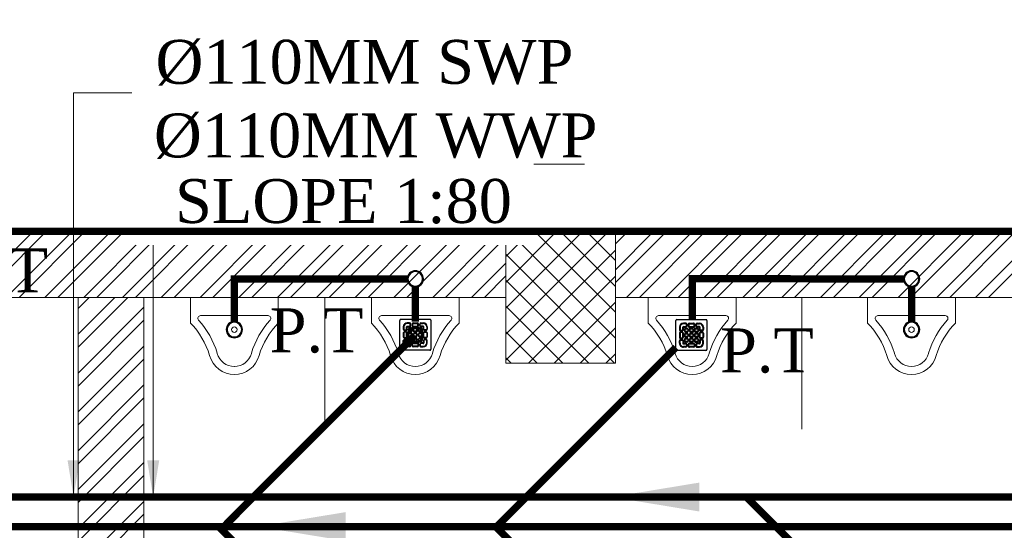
# Model space of a CAD drawing. Header units: inches. Extents: x 105152 to 158499, y 12149 to 30915.
# Tile 64 of 256: x 124262 to 124397, y 21562 to 21632. Entities that reach past the tile are written whole.
import ezdxf

# ---------------------------------------------------------------- set-up
doc = ezdxf.new("R2010")
doc.units = ezdxf.units.IN
doc.header["$MEASUREMENT"] = 0
for name, color, linetype, lineweight in [('AR - PLAN', 251, 'Continuous', 5), ('DRAINAGE ', 7, 'Continuous', 9), ('FLOOR RAISE', 4, 'Continuous', 5), ('PD_BRICK WALL_115', 134, 'Continuous', 30), ('PD_COLUMN', 2, 'Continuous', 60), ('PD_FIXTURE', 21, 'Continuous', 25), ('PD_HATCH', 45, 'Continuous', 9), ('PP- 75DIA Soil Waste Sewer pipe', 90, 'Continuous', 9), ('PP-Soil Pipe', 1, 'Continuous', 25), ('PP-TEXT', 7, 'Continuous', 40)]:
    doc.layers.add(name, color=color, linetype=linetype, lineweight=lineweight)
doc.styles.add('Arial', font='GOTHIC.TTF')
doc.styles.get("Standard").update_dxf_attribs({"font": 'arial.ttf', "height": 6})
doc.styles.add('TIMES NEW ROMAN', font='times.ttf')
doc.dimstyles.new('ISO-10', dxfattribs={"dimtxt": 6, "dimasz": 0.5, "dimexe": 1.25, "dimexo": 0.625, "dimtad": 1, "dimtoh": 1, "dimdec": 1, "dimlunit": 4, "dimtxsty": 'Standard', "dimblk": 'ARCHTICK', "dimcen": 2.5, "dimclrt": 3, "dimadec": 0, "dimazin": 0, "dimtfac": 1, "dimtdec": 1, "dimtmove": 1, "dimatfit": 3, "dimfxl": 1, "dimarcsym": 0})
doc.dimstyles.new('PP-DIM', dxfattribs={"dimtxt": 4, "dimasz": 1, "dimexe": 1, "dimexo": 1, "dimgap": 0.09, "dimtad": 0, "dimdec": 0, "dimzin": 0, "dimdsep": 46, "dimlunit": 4, "dimtxsty": 'TIMES NEW ROMAN', "dimblk": 'ARCHTICK', "dimcen": 0.09, "dimdle": 1, "dimclrd": 256, "dimclre": 256, "dimclrt": 256, "dimadec": 0, "dimazin": 0, "dimtfac": 1, "dimtdec": 4, "dimtofl": 0, "dimtmove": 1, "dimatfit": 3, "dimfxl": 1, "dimtolj": 1, "dimtzin": 0, "dimlwd": -1, "dimlwe": -1, "dimarcsym": 0})

# ---------------------------------------------------------------- blocks, each defined once
blk = doc.blocks.new('A$C33087201')
at = {"color": 251, "lineweight": 5}
for p, q in [((0, 289.6), (165, 289.6)), ((0, 289.6), (0, 193.2)), ((330, 289.6), (165, 289.6)), ((330, 289.6), (330, 193.2)), ((38.1, 220.9), (291.9, 220.9))]:
    blk.add_line(p, q, dxfattribs=at)
blk.add_circle((165, 168.2), 10.4, dxfattribs=at)
for centre, radius, start, end in [((-215.7, -16.2), 300.6, 16.9059, 44.1446), ((38.1, 210.9), 10, 90, 221.8242), ((-215.7, -16.2), 330.6, 16.9059, 41.8242), ((545.7, -16.2), 330.6, 138.1758, 163.0941), ((545.7, -16.2), 300.6, 135.8554, 163.0941), ((291.9, 210.9), 10, 318.1758, 90), ((164.8, 96.2), 66.2, 195.0681, 270.0943), ((165.2, 96.2), 66.2, 269.9057, 344.9319), ((164.8, 96.2), 96.2, 195.0681, 270.0943), ((165.2, 96.2), 96.2, 269.9057, 344.9319)]:
    blk.add_arc(centre, radius, start, end, dxfattribs=at)
blk = doc.blocks.new('FIRST FLOOR PLAN 0')
at = {"layer": 'PD_HATCH', "lineweight": 5}
h = blk.add_hatch(dxfattribs=at)
h.set_pattern_fill('ANSI32', color=251, scale=10)
h.set_pattern_definition([(45, (-1110.15, -834.2493), (-2.65165, 2.65165), []), (45, (-1108.3824, -834.2493), (-2.65165, 2.65165), [])])
h.paths.add_polyline_path([(-1107, -791.5), (-1116, -791.5), (-1116, -873), (-1107, -873)])
h.paths.add_polyline_path([(-745.5, -939), (-915, -939), (-915, -948), (-745.5, -948)])
h.paths.add_polyline_path([(-561, -939), (-730.5, -939), (-730.5, -948), (-561, -948)])
h.paths.add_polyline_path([(-1107, -75), (-1116, -75), (-1116, -156.5), (-1107, -156.5)])
h.paths.add_polyline_path([(-1107, -171.5), (-1116, -171.5), (-1116, -311.5), (-1107, -311.5)])
h.paths.add_polyline_path([(-1107, -326.5), (-1116, -326.5), (-1116, -466.5), (-1107, -466.5)])
h.paths.add_polyline_path([(-1107, -481.5), (-1116, -481.5), (-1116, -621.5), (-1107, -621.5)])
h.paths.add_polyline_path([(-1107, -636.5), (-1116, -636.5), (-1116, -776.5), (-1107, -776.5)])
h.paths.add_polyline_path([(-15, 0), (-181.5, 0), (-181.5, -9), (-15, -9)])
h.paths.add_polyline_path([(-196.5, 0), (-361.5, 0), (-361.5, -9), (-196.5, -9)])
h.paths.add_polyline_path([(-376.5, 0), (-546, 0), (-546, -9), (-376.5, -9)])
h.paths.add_polyline_path([(-561, 0), (-730.5, 0), (-730.5, -9), (-561, -9)])
h.paths.add_polyline_path([(-930, 0), (-1041, 0), (-1041, -9), (-930, -9)])
h.paths.add_polyline_path([(-1056, 0), (-1116, 0), (-1116, -60), (-1107, -60), (-1107, -9), (-1056, -9)])
h.paths.add_polyline_path([(-1107, -888), (-1116, -888), (-1116, -948), (-1056, -948), (-1056, -939), (-1107, -939)])
h.paths.add_polyline_path([(-930, -939), (-1041, -939), (-1041, -948), (-930, -948)])
h.paths.add_polyline_path([(-521.25, -939), (-546, -939), (-546, -948), (-521.25, -948)])
h.paths.add_polyline_path([(-376.5, -939), (-401.25, -939), (-401.25, -948), (-376.5, -948)])
h.paths.add_polyline_path([(-339, -939), (-361.5, -939), (-361.5, -948), (-339, -948)])
h.paths.add_polyline_path([(-196.5, -939), (-219, -939), (-219, -948), (-196.5, -948)])
h.paths.add_polyline_path([(-159, -939), (-181.5, -939), (-181.5, -948), (-159, -948)])
h.paths.add_polyline_path([(-15, -939), (-39, -939), (-39, -948), (-15, -948)])
h.paths.add_polyline_path([(0, -930), (-9, -930)])
h.paths.add_polyline_path([(0, -791.5), (-9, -791.5), (-9, -930), (0, -930)])
h.paths.add_polyline_path([(0, -636.5), (-9, -636.5), (-9, -776.5), (0, -776.5)])
h.paths.add_polyline_path([(0, -326.5), (-9, -326.5), (-9, -621.5), (0, -621.5)])
h.paths.add_polyline_path([(0, -18), (-9, -18), (-9, -156.5), (0, -156.5)])
h.paths.add_polyline_path([(-18, -159.5), (-123, -159.5), (-123, -168.5), (-18, -168.5)])
h.paths.add_polyline_path([(-123, -171.5), (-132, -171.5), (-132, -249.5), (-123, -249.5)])
h.paths.add_polyline_path([(-132, -159.5), (-204, -159.5), (-204, -168.5), (-132, -168.5)])
h.paths.add_polyline_path([(-204, -171.5), (-213, -171.5), (-213, -249.5), (-204, -249.5)])
h.paths.add_polyline_path([(-213, -159.5), (-294, -159.5), (-294, -261.5), (-267, -261.5), (-267, -252.5), (-285, -252.5), (-285, -168.5), (-213, -168.5)])
h.paths.add_polyline_path([(-213, -252.5), (-231, -252.5), (-231, -261.5), (-213, -261.5)], flags=17)
h.paths.add_polyline_path([(-186, -252.5), (-204, -252.5), (-204, -261.5), (-186, -261.5)])
h.paths.add_polyline_path([(-132, -252.5), (-150, -252.5), (-150, -261.5), (-132, -261.5)])
h.paths.add_polyline_path([(-123, -261.5), (-132, -261.5), (-132, -324.5), (-123, -324.5)])
h.paths.add_polyline_path([(0, -310.5), (-9, -310.5), (-9, -311.5), (0, -311.5)])
h.paths.add_polyline_path([(0, -171.5), (-9, -171.5), (-9, -190.5), (0, -190.5)])
h.paths.add_polyline_path([(-878.25, -9), (-878.25, 0), (-915, 0), (-915, -9)])
h.paths.add_polyline_path([(-782.25, 0), (-782.25, -9), (-745.5, -9), (-745.5, 0)])
h = blk.add_hatch(dxfattribs=at)
h.set_pattern_fill('ANSI37', color=251, scale=20)
h.set_pattern_definition([(45, (144327.2833, 25769.4912), (-1.767766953, 1.767766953), []), (135, (144327.2833, 25769.4912), (-1.767766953, -1.767766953), [])])
h.paths.add_polyline_path([(-181.5, 0), (-196.5, 0), (-196.5, -18), (-181.5, -18)])
h = blk.add_hatch(dxfattribs=at)
h.set_pattern_fill('ANSI32', color=251, scale=10)
h.set_pattern_definition([(45, (26013.4692, 17879.387), (-2.65165043, 2.65165043), []), (45, (26015.237, 17879.387), (-2.65165043, 2.65165043), [])])
h.paths.add_polyline_path([(-525, -9), (-531, -9), (-531, -45), (-525, -45)])
h.paths.add_polyline_path([(-525, -45), (-531, -45), (-531, -81), (-525, -81)])
h.paths.add_polyline_path([(-531, -81), (-531, -117), (-525, -117), (-525, -81)])
h.paths.add_polyline_path([(-525, -117), (-531, -117), (-531, -153), (-525, -153)])
h.paths.add_polyline_path([(-525, -153), (-531, -153), (-531, -189), (-525, -189)])
h.paths.add_polyline_path([(-525, -189), (-531, -189), (-531, -225), (-525, -225)])
h.paths.add_polyline_path([(-246, -9), (-255, -9), (-255, -98.5), (-259.5, -98.5), (-259.5, -103), (-255, -103), (-255, -113), (-246, -113)])
h.paths.add_polyline_path([(-327, -9), (-331.5, -9), (-331.5, -98.5), (-336, -98.5), (-336, -103), (-301.5, -103), (-301.5, -98.5), (-327, -98.5)])
h.paths.add_polyline_path([(-331.5, -27), (-334.5, -27), (-334.5, -31.5), (-331.5, -31.5)], flags=17)
h.paths.add_polyline_path([(-358.5, -27), (-361.5, -27), (-361.5, -18), (-366, -18), (-366, -27), (-376.5, -27), (-376.5, -31.5), (-358.5, -31.5)])
h.paths.add_polyline_path([(-412.5, -9), (-417, -9), (-417, -25), (-417, -31.5), (-412.5, -31.5), (-412.5, -27)])
h.paths.add_polyline_path([(-121.5, -9), (-126, -9), (-126, -27), (-121.5, -27)])
at = {"layer": 'PD_BRICK WALL_115', "color": 251, "lineweight": 5}
for p, q in [((0, 0), (-782.25, 0)), ((-196.5, -9), (-361.5, -9)), ((-255, -98.5), (-255, -9)), ((-15, -9), (-181.51, -9))]:
    blk.add_line(p, q, dxfattribs=at)
blk.add_lwpolyline([(-255, -113), (-246, -113), (-246, -9)], dxfattribs=at)
at = {"layer": 'PD_COLUMN', "color": 251, "lineweight": 5}
blk.add_lwpolyline([(-181.5, -18), (-196.5, -18), (-196.5, 0), (-181.5, 0)], close=True, dxfattribs=at)
at = {"layer": 'PD_FIXTURE', "color": 251, "lineweight": 5, "ltscale": 12}
for p, q in [((-221.25, -27), (-221.25, -9)), ((-156, -9), (-156, -27))]:
    blk.add_line(p, q, dxfattribs=at)
at = {"layer": 'PD_FIXTURE', "color": 251, "ltscale": 12, "yscale": 0.03636363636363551, "zscale": 0.03636363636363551}
for p, xscale in [((-227.62, -19.53), -0.03636363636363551), ((-214.87, -19.53), 0.03636363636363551), ((-165, -19.53), -0.03636363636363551), ((-135, -19.53), -0.03636363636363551)]:
    blk.add_blockref('A$C33087201', p, dxfattribs=dict(at, xscale=xscale))
blk = doc.blocks.new('PP-GRATING')
at = {"linetype": 'Continuous'}
for p, q in [((-53.1, -49.4), (-53.1, 49.4)), ((-49.7, 52.9), (49.7, 52.9)), ((-27.6, 40.7), (-27.6, 38.6)), ((-19.6, 40.7), (-27.6, 40.7)), ((-19.6, 38.6), (-27.6, 38.6)), ((-19.6, 38.6), (-19.6, 40.7)), ((-17.3, 31.8), (-17.3, 36.4)), ((-15.3, 36.4), (-17.3, 36.4)), ((-15.3, 31.8), (-15.3, 36.4)), ((-11.4, 36.4), (-11.4, 31.8)), ((-9.4, 36.4), (-11.4, 36.4)), ((-9.4, 36.4), (-9.4, 31.8)), ((-7.1, 38.6), (-7.1, 40.7)), ((-7.1, 40.7), (6.5, 40.7)), ((-7.1, 38.6), (6.5, 38.6)), ((6.5, 40.7), (6.5, 38.6)), ((8.8, 31.8), (8.8, 36.4)), ((10.9, 36.4), (8.8, 36.4)), ((10.9, 31.8), (10.9, 36.4)), ((14.7, 31.8), (14.7, 36.4)), ((14.7, 36.4), (16.8, 36.4)), ((16.8, 31.8), (16.8, 36.4)), ((19, 40.7), (27, 40.7)), ((19, 38.6), (19, 40.7)), ((19, 38.6), (27, 38.6)), ((27, 40.7), (27, 38.6)), ((52.6, 50), (52.6, -48.9)), ((-38.9, 27.3), (-41, 27.3)), ((-41, 27.3), (-41, 19.3)), ((-38.9, 19.3), (-41, 19.3)), ((-41, 6.8), (-41, -6.8)), ((-38.9, 6.8), (-41, 6.8)), ((-38.9, 27.3), (-38.9, 19.3)), ((-38.9, 6.8), (-38.9, -6.8)), ((-36.7, 17), (-32.1, 17)), ((-36.7, 17), (-36.7, 15)), ((-36.7, 15), (-32.1, 15)), ((-32.1, 11.1), (-36.7, 11.1)), ((-36.7, 11.1), (-36.7, 9.1)), ((-32.1, 9.1), (-36.7, 9.1)), ((-32.1, 9.1), (-32.1, 11.1)), ((-29.8, 19.3), (-29.8, 27.3)), ((-27.8, 27.3), (-29.8, 27.3)), ((-29.8, 19.3), (-27.8, 19.3)), ((-29.8, -6.8), (-29.8, 6.8)), ((-29.8, 6.8), (-27.8, 6.8)), ((-27.8, 19.3), (-27.8, 27.3)), ((-27.8, -6.8), (-27.8, 6.8)), ((-27.6, 29.6), (-27.6, 27.5)), ((-27.6, 29.6), (-19.6, 29.6)), ((-27.6, 27.5), (-19.6, 27.5)), ((-23.9, 14.8), (-23.9, 19.3)), ((-21.9, 19.3), (-23.9, 19.3)), ((-21.9, 14.8), (-23.9, 14.8)), ((-23.9, -2.3), (-23.9, 2.3)), ((-21.9, 2.3), (-23.9, 2.3)), ((-21.9, 14.8), (-21.9, 19.3)), ((-21.9, -2.3), (-21.9, 2.3)), ((-19.6, 27.5), (-19.6, 29.6)), ((-19.6, 23.6), (-15.1, 23.6)), ((-19.6, 21.6), (-19.6, 23.6)), ((-19.6, 21.6), (-15.1, 21.6)), ((-15.1, 12.5), (-19.6, 12.5)), ((-19.6, 12.5), (-19.6, 10.5)), ((-15.1, 10.5), (-19.6, 10.5)), ((-19.6, 6.6), (-15.1, 6.6)), ((-19.6, 4.5), (-19.6, 6.6)), ((-19.6, 4.5), (-15.1, 4.5)), ((-17.3, 31.8), (-15.3, 31.8)), ((-15.1, 23.6), (-15.1, 21.6)), ((-15.1, 12.5), (-15.1, 10.5)), ((-15.1, 6.6), (-15.1, 4.5)), ((-12.8, 19.3), (-12.8, 14.8)), ((-10.7, 19.3), (-12.8, 19.3)), ((-12.8, 14.8), (-10.7, 14.8)), ((-12.8, 2.3), (-12.8, -2.3)), ((-10.7, 2.3), (-12.8, 2.3)), ((-11.4, 31.8), (-9.4, 31.8)), ((-10.7, 19.3), (-10.7, 14.8)), ((-10.7, 2.3), (-10.7, -2.3)), ((-7.1, 29.6), (6.5, 29.6)), ((-7.1, 29.6), (-7.1, 27.5)), ((-7.1, 27.5), (6.5, 27.5)), ((-6.9, 14.8), (-6.9, 19.3)), ((-4.8, 19.3), (-6.9, 19.3)), ((-4.8, 14.8), (-6.9, 14.8)), ((-6.9, -2.3), (-6.9, 2.3)), ((-4.8, 2.3), (-6.9, 2.3)), ((-4.8, 14.8), (-4.8, 19.3)), ((-4.8, -2.3), (-4.8, 2.3)), ((-2.6, 23.6), (2, 23.6)), ((-2.6, 21.6), (-2.6, 23.6)), ((-2.6, 21.6), (2, 21.6)), ((2, 12.5), (-2.6, 12.5)), ((-2.6, 12.5), (-2.6, 10.5)), ((2, 10.5), (-2.6, 10.5)), ((-2.6, 6.6), (2, 6.6)), ((-2.6, 4.5), (-2.6, 6.6)), ((-2.6, 4.5), (2, 4.5)), ((2, 23.6), (2, 21.6)), ((2, 12.5), (2, 10.5)), ((2, 6.6), (2, 4.5)), ((4.3, 19.3), (4.3, 14.8)), ((6.3, 19.3), (4.3, 19.3)), ((4.3, 14.8), (6.3, 14.8)), ((4.3, 2.3), (4.3, -2.3)), ((6.3, 2.3), (4.3, 2.3)), ((6.3, 19.3), (6.3, 14.8)), ((6.3, 2.3), (6.3, -2.3)), ((6.5, 29.6), (6.5, 27.5)), ((8.8, 31.8), (10.9, 31.8)), ((10.2, 14.8), (10.2, 19.3)), ((12.2, 19.3), (10.2, 19.3)), ((12.2, 14.8), (10.2, 14.8)), ((10.2, -2.3), (10.2, 2.3)), ((12.2, 2.3), (10.2, 2.3)), ((12.2, 14.8), (12.2, 19.3)), ((12.2, -2.3), (12.2, 2.3)), ((14.5, 23.6), (19, 23.6)), ((14.5, 21.6), (14.5, 23.6)), ((14.5, 21.6), (19, 21.6)), ((19, 12.5), (14.5, 12.5)), ((14.5, 12.5), (14.5, 10.5)), ((19, 10.5), (14.5, 10.5)), ((14.5, 6.6), (19, 6.6)), ((14.5, 4.5), (14.5, 6.6)), ((14.5, 4.5), (19, 4.5)), ((16.8, 31.8), (14.7, 31.8)), ((27, 29.6), (19, 29.6)), ((19, 27.5), (19, 29.6)), ((27, 27.5), (19, 27.5)), ((19, 23.6), (19, 21.6)), ((19, 12.5), (19, 10.5)), ((19, 6.6), (19, 4.5)), ((21.3, 19.3), (21.3, 14.8)), ((23.4, 19.3), (21.3, 19.3)), ((21.3, 14.8), (23.4, 14.8)), ((21.3, 2.3), (21.3, -2.3)), ((23.4, 2.3), (21.3, 2.3)), ((23.4, 19.3), (23.4, 14.8)), ((23.4, 2.3), (23.4, -2.3)), ((27, 29.6), (27, 27.5)), ((27.2, 19.3), (27.2, 27.3)), ((27.2, 27.3), (29.3, 27.3)), ((29.3, 19.3), (27.2, 19.3)), ((27.2, -6.8), (27.2, 6.8)), ((29.3, 6.8), (27.2, 6.8)), ((29.3, 19.3), (29.3, 27.3)), ((29.3, -6.8), (29.3, 6.8)), ((36.1, 17), (31.5, 17)), ((36.1, 15), (31.5, 15)), ((31.5, 11.1), (36.1, 11.1)), ((31.5, 9.1), (31.5, 11.1)), ((31.5, 9.1), (36.1, 9.1)), ((36.1, 17), (36.1, 15)), ((36.1, 11.1), (36.1, 9.1)), ((38.4, 27.3), (38.4, 19.3)), ((38.4, 27.3), (40.4, 27.3)), ((38.4, 19.3), (40.4, 19.3)), ((38.4, 6.8), (38.4, -6.8)), ((38.4, 6.8), (40.4, 6.8)), ((40.4, 27.3), (40.4, 19.3)), ((40.4, 6.8), (40.4, -6.8)), ((-41, -6.8), (-38.9, -6.8)), ((-41, -27.3), (-41, -19.3)), ((-38.9, -19.3), (-41, -19.3)), ((-38.9, -27.3), (-41, -27.3)), ((-38.9, -27.3), (-38.9, -19.3)), ((-36.7, -9.1), (-32.1, -9.1)), ((-36.7, -9.1), (-36.7, -11.1)), ((-36.7, -11.1), (-32.1, -11.1)), ((-36.7, -17), (-36.7, -15)), ((-36.7, -15), (-32.1, -15)), ((-36.7, -17), (-32.1, -17)), ((-32.1, -9.1), (-32.1, -11.1)), ((-29.8, -6.8), (-27.8, -6.8)), ((-29.8, -19.3), (-27.8, -19.3)), ((-29.8, -19.3), (-29.8, -27.3)), ((-27.8, -27.3), (-29.8, -27.3)), ((-27.8, -19.3), (-27.8, -27.3)), ((-27.6, -27.5), (-19.6, -27.5)), ((-27.6, -29.6), (-27.6, -27.5)), ((-27.6, -29.6), (-19.6, -29.6)), ((-21.9, -2.3), (-23.9, -2.3)), ((-23.9, -19.3), (-23.9, -14.8)), ((-21.9, -14.8), (-23.9, -14.8)), ((-21.9, -19.3), (-23.9, -19.3)), ((-21.9, -19.3), (-21.9, -14.8)), ((-15.1, -4.5), (-19.6, -4.5)), ((-19.6, -4.5), (-19.6, -6.6)), ((-15.1, -6.6), (-19.6, -6.6)), ((-19.6, -10.5), (-15.1, -10.5)), ((-19.6, -12.5), (-19.6, -10.5)), ((-19.6, -12.5), (-15.1, -12.5)), ((-15.1, -21.6), (-19.6, -21.6)), ((-19.6, -21.6), (-19.6, -23.6)), ((-15.1, -23.6), (-19.6, -23.6)), ((-19.6, -27.5), (-19.6, -29.6)), ((-17.3, -31.8), (-17.3, -36.4)), ((-17.3, -31.8), (-15.3, -31.8)), ((-15.3, -31.8), (-15.3, -36.4)), ((-15.1, -4.5), (-15.1, -6.6)), ((-15.1, -10.5), (-15.1, -12.5)), ((-15.1, -21.6), (-15.1, -23.6)), ((-12.8, -2.3), (-10.7, -2.3)), ((-12.8, -14.8), (-12.8, -19.3)), ((-10.7, -14.8), (-12.8, -14.8)), ((-12.8, -19.3), (-10.7, -19.3)), ((-11.4, -36.4), (-11.4, -31.8)), ((-11.4, -31.8), (-9.4, -31.8)), ((-10.7, -14.8), (-10.7, -19.3)), ((-9.4, -36.4), (-9.4, -31.8)), ((-7.1, -27.5), (6.5, -27.5)), ((-7.1, -29.6), (-7.1, -27.5)), ((-7.1, -29.6), (6.5, -29.6)), ((-4.8, -2.3), (-6.9, -2.3)), ((-6.9, -19.3), (-6.9, -14.8)), ((-4.8, -14.8), (-6.9, -14.8)), ((-4.8, -19.3), (-6.9, -19.3)), ((-4.8, -19.3), (-4.8, -14.8)), ((2, -4.5), (-2.6, -4.5)), ((-2.6, -4.5), (-2.6, -6.6)), ((2, -6.6), (-2.6, -6.6)), ((-2.6, -10.5), (2, -10.5)), ((-2.6, -12.5), (-2.6, -10.5)), ((-2.6, -12.5), (2, -12.5)), ((2, -21.6), (-2.6, -21.6)), ((-2.6, -21.6), (-2.6, -23.6)), ((2, -23.6), (-2.6, -23.6)), ((2, -4.5), (2, -6.6)), ((2, -10.5), (2, -12.5)), ((2, -21.6), (2, -23.6)), ((4.3, -2.3), (6.3, -2.3)), ((4.3, -14.8), (4.3, -19.3)), ((6.3, -14.8), (4.3, -14.8)), ((4.3, -19.3), (6.3, -19.3)), ((6.3, -14.8), (6.3, -19.3)), ((6.5, -29.6), (6.5, -27.5)), ((8.8, -31.8), (8.8, -36.4)), ((8.8, -31.8), (10.9, -31.8)), ((12.2, -2.3), (10.2, -2.3)), ((10.2, -19.3), (10.2, -14.8)), ((12.2, -14.8), (10.2, -14.8)), ((12.2, -19.3), (10.2, -19.3)), ((10.9, -31.8), (10.9, -36.4)), ((12.2, -19.3), (12.2, -14.8)), ((19, -4.5), (14.5, -4.5)), ((14.5, -4.5), (14.5, -6.6)), ((19, -6.6), (14.5, -6.6)), ((14.5, -10.5), (19, -10.5)), ((14.5, -12.5), (14.5, -10.5)), ((14.5, -12.5), (19, -12.5)), ((19, -21.6), (14.5, -21.6)), ((14.5, -21.6), (14.5, -23.6)), ((19, -23.6), (14.5, -23.6)), ((14.7, -31.8), (14.7, -36.4)), ((16.8, -31.8), (14.7, -31.8)), ((16.8, -31.8), (16.8, -36.4)), ((19, -4.5), (19, -6.6)), ((19, -10.5), (19, -12.5)), ((19, -21.6), (19, -23.6)), ((27, -27.5), (19, -27.5)), ((19, -27.5), (19, -29.6)), ((27, -29.6), (19, -29.6)), ((21.3, -2.3), (23.4, -2.3)), ((21.3, -14.8), (21.3, -19.3)), ((23.4, -14.8), (21.3, -14.8)), ((21.3, -19.3), (23.4, -19.3)), ((23.4, -14.8), (23.4, -19.3)), ((27, -29.6), (27, -27.5)), ((29.3, -6.8), (27.2, -6.8)), ((27.2, -19.3), (27.2, -27.3)), ((29.3, -19.3), (27.2, -19.3)), ((27.2, -27.3), (29.3, -27.3)), ((29.3, -19.3), (29.3, -27.3)), ((36.1, -9.1), (31.5, -9.1)), ((31.5, -9.1), (31.5, -11.1)), ((36.1, -11.1), (31.5, -11.1)), ((36.1, -15), (31.5, -15)), ((36.1, -17), (31.5, -17)), ((36.1, -9.1), (36.1, -11.1)), ((36.1, -17), (36.1, -15)), ((40.4, -6.8), (38.4, -6.8)), ((38.4, -19.3), (40.4, -19.3)), ((38.4, -27.3), (38.4, -19.3)), ((38.4, -27.3), (40.4, -27.3)), ((40.4, -27.3), (40.4, -19.3)), ((49.2, -52.3), (-50.3, -52.3)), ((-27.6, -40.7), (-27.6, -38.6)), ((-19.6, -38.6), (-27.6, -38.6)), ((-19.6, -40.7), (-27.6, -40.7)), ((-19.6, -38.6), (-19.6, -40.7)), ((-15.3, -36.4), (-17.3, -36.4)), ((-9.4, -36.4), (-11.4, -36.4)), ((6.5, -38.6), (-7.1, -38.6)), ((-7.1, -38.6), (-7.1, -40.7)), ((6.5, -40.7), (-7.1, -40.7)), ((6.5, -38.7), (6.5, -40.7)), ((8.8, -36.4), (10.9, -36.4)), ((14.7, -36.4), (16.8, -36.4)), ((19, -38.6), (19, -40.7)), ((19, -38.6), (27, -38.6)), ((19, -40.7), (27, -40.7)), ((27, -40.7), (27, -38.6))]:
    blk.add_line(p, q, dxfattribs=at)
for centre, radius, start, end in [((-49.7, 49.4), 3.41, 90, 180), ((-27.6, 27.3), 13.4, 90, 180), ((-27.6, 27.3), 11.4, 90, 180), ((-19.6, 36.4), 4.32, 360, 90), ((-19.6, 36.4), 2.27, 360, 90), ((-7.1, 36.4), 4.32, 90, 180), ((-7.1, 36.4), 2.27, 90, 180), ((6.5, 36.4), 4.32, 360, 90), ((6.5, 36.4), 2.27, 360, 90), ((19, 36.4), 4.32, 90, 180), ((19, 36.4), 2.27, 90, 180), ((27, 27.3), 13.4, 0, 90), ((27, 27.3), 11.4, 0, 90), ((49.7, 50), 2.84, 360, 90), ((-36.7, 19.3), 4.32, 180, 270), ((-36.7, 6.8), 4.32, 90, 180), ((-36.7, 19.3), 2.27, 180, 270), ((-36.7, 6.8), 2.27, 90, 180), ((-32.1, 19.3), 4.32, 270, 360), ((-32.1, 19.3), 2.27, 270, 360), ((-32.1, 6.8), 4.32, 360, 90), ((-32.1, 6.8), 2.27, 360, 90), ((-27.6, 27.3), 2.27, 90, 180), ((-27.6, 27.3), 0.227, 90, 180), ((-19.6, 19.3), 4.32, 90, 180), ((-19.6, 14.8), 4.32, 180, 270), ((-19.6, 2.3), 4.32, 90, 180), ((-19.6, 19.3), 2.27, 90, 180), ((-19.6, 19.3), 2.27, 90, 180), ((-19.6, 14.8), 2.27, 180, 270), ((-19.6, 2.3), 2.27, 90, 180), ((-19.6, 2.3), 2.27, 90, 180), ((-19.6, 31.8), 4.32, 270, 360), ((-19.6, 31.8), 2.27, 270, 360), ((-15.1, 19.3), 4.32, 360, 90), ((-15.1, 19.3), 2.27, 360, 90), ((-15.1, 14.8), 2.27, 270, 360), ((-15.1, 14.8), 4.32, 270, 0), ((-15.1, 2.3), 4.32, 360, 90), ((-15.1, 2.3), 2.27, 360, 90), ((-7.1, 31.8), 4.32, 180, 270), ((-7.1, 31.8), 2.27, 180, 270), ((-2.6, 19.3), 4.32, 90, 180), ((-2.6, 14.8), 4.32, 180, 270), ((-2.6, 2.3), 4.32, 90, 180), ((-2.6, 19.3), 2.27, 90, 180), ((-2.6, 19.3), 2.27, 90, 180), ((-2.6, 14.8), 2.27, 180, 270), ((-2.6, 2.3), 2.27, 90, 180), ((-2.6, 2.3), 2.27, 90, 180), ((2, 19.3), 4.32, 360, 90), ((2, 19.3), 2.27, 360, 90), ((2, 14.8), 2.27, 270, 0), ((2, 14.8), 4.32, 270, 0), ((2, 2.3), 4.32, 360, 90), ((2, 2.3), 2.27, 360, 90), ((6.5, 31.8), 4.32, 270, 360), ((6.5, 31.8), 2.27, 270, 360), ((14.5, 19.3), 4.32, 90, 180), ((14.5, 14.8), 4.32, 180, 270), ((14.5, 2.3), 4.32, 90, 180), ((14.5, 19.3), 2.27, 90, 180), ((14.5, 14.8), 2.27, 180, 270), ((14.5, 2.3), 2.27, 90, 180), ((14.5, 2.3), 2.27, 90, 180), ((19, 31.8), 4.32, 180, 270), ((19, 31.8), 2.27, 180, 270), ((19, 19.3), 4.32, 360, 90), ((19, 19.3), 2.27, 360, 90), ((19, 14.8), 2.27, 270, 0), ((19, 14.8), 4.32, 270, 0), ((19, 2.3), 4.32, 360, 90), ((19, 2.3), 2.27, 360, 90), ((27, 27.3), 2.27, 0, 90), ((27, 27.3), 0.227, 0, 90), ((31.5, 19.3), 4.32, 180, 270), ((31.5, 6.8), 4.32, 90, 180), ((31.5, 19.3), 2.27, 180, 270), ((31.5, 6.8), 2.27, 90, 180), ((36.1, 19.3), 2.27, 270, 0), ((36.1, 19.3), 4.32, 270, 0), ((36.1, 6.8), 4.32, 360, 90), ((36.1, 6.8), 2.27, 360, 90), ((-36.7, -6.8), 4.32, 180, 270), ((-36.7, -19.3), 4.32, 90, 180), ((-27.6, -27.3), 13.4, 180, 270), ((-36.7, -6.8), 2.27, 180, 270), ((-36.7, -19.3), 2.27, 90, 180), ((-27.6, -27.3), 11.4, 180, 270), ((-32.1, -6.8), 4.32, 270, 360), ((-32.1, -6.8), 2.27, 270, 360), ((-32.1, -19.3), 4.32, 360, 90), ((-32.1, -19.3), 2.27, 360, 90), ((-27.6, -27.3), 2.27, 180, 270), ((-27.6, -27.3), 0.227, 180, 270), ((-19.6, -2.3), 4.32, 180, 270), ((-19.6, -14.8), 4.32, 90, 180), ((-19.6, -19.3), 4.32, 180, 270), ((-19.6, -2.3), 2.27, 180, 270), ((-19.6, -14.8), 2.27, 90, 180), ((-19.6, -14.8), 2.27, 90, 180), ((-19.6, -19.3), 2.27, 180, 270), ((-19.6, -31.8), 4.32, 360, 90), ((-19.6, -31.8), 2.27, 360, 90), ((-15.1, -2.3), 2.27, 270, 360), ((-15.1, -2.3), 4.32, 270, 0), ((-15.1, -14.8), 4.32, 360, 90), ((-15.1, -14.8), 2.27, 360, 90), ((-15.1, -19.3), 2.27, 270, 360), ((-15.1, -19.3), 4.32, 270, 0), ((-7.1, -31.8), 4.32, 90, 180), ((-7.1, -31.8), 2.27, 90, 180), ((-2.6, -2.3), 4.32, 180, 270), ((-2.6, -14.8), 4.32, 90, 180), ((-2.6, -19.3), 4.32, 180, 270), ((-2.6, -2.3), 2.27, 180, 270), ((-2.6, -14.8), 2.27, 90, 180), ((-2.6, -14.8), 2.27, 90, 180), ((-2.6, -19.3), 2.27, 180, 270), ((2, -2.3), 2.27, 270, 0), ((2, -2.3), 4.32, 270, 0), ((2, -14.8), 4.32, 360, 90), ((2, -14.8), 2.27, 360, 90), ((2, -19.3), 2.27, 270, 0), ((2, -19.3), 4.32, 270, 0), ((6.5, -31.8), 4.32, 360, 90), ((6.5, -31.8), 2.27, 360, 90), ((14.5, -2.3), 4.32, 180, 270), ((14.5, -14.8), 4.32, 90, 180), ((14.5, -19.3), 4.32, 180, 270), ((14.5, -2.3), 2.27, 180, 270), ((14.5, -14.8), 2.27, 90, 180), ((14.5, -14.8), 2.27, 90, 180), ((14.5, -19.3), 2.27, 180, 270), ((19, -31.8), 4.32, 90, 180), ((19, -31.8), 2.27, 90, 180), ((19, -2.3), 2.27, 270, 0), ((19, -2.3), 4.32, 270, 0), ((19, -14.8), 4.32, 360, 90), ((19, -14.8), 2.27, 360, 90), ((19, -19.3), 2.27, 270, 0), ((19, -19.3), 4.32, 270, 0), ((27, -27.3), 2.27, 270, 360), ((27, -27.3), 0.227, 270, 360), ((27, -27.3), 13.4, 270, 360), ((27, -27.3), 11.4, 270, 360), ((31.5, -6.8), 4.32, 180, 270), ((31.5, -19.3), 4.32, 90, 180), ((31.5, -6.8), 2.27, 180, 270), ((31.5, -19.3), 2.27, 90, 180), ((36.1, -6.8), 2.27, 270, 0), ((36.1, -6.8), 4.32, 270, 0), ((36.1, -19.3), 4.32, 360, 90), ((36.1, -19.3), 2.27, 360, 90), ((-50.7, -49.8), 2.49, 171.2591, 278.7567), ((-19.6, -36.4), 4.32, 270, 0), ((-19.6, -36.4), 2.27, 270, 0), ((-7.1, -36.4), 4.32, 180, 270), ((-7.1, -36.4), 2.27, 180, 270), ((6.6, -36.4), 2.27, 269.679, 359.679), ((6.6, -36.4), 4.32, 269.679, 359.679), ((19, -36.4), 4.32, 180, 270), ((19, -36.4), 2.27, 180, 270), ((49.2, -48.9), 3.41, 270, 360)]:
    blk.add_arc(centre, radius, start, end, dxfattribs=at)
blk = doc.blocks.new('BT-PP')
for radius in [37.5, 33.8]:
    blk.add_circle((0, 0), radius)
blk = doc.blocks.new('_ArchTick')
at = {"color": 0, "linetype": 'ByBlock', "const_width": 0.15}
blk.add_lwpolyline([(-0.5, -0.5), (0.5, 0.5)], dxfattribs=at)
blk = doc.blocks.new('DRAINAGE')
at = {"layer": 'PP- 75DIA Soil Waste Sewer pipe', "ltscale": 0.015}
for points in [[(685.01, 631.62, 1, 1, 0), (685.01, 608.81, 1, 1, 0), (981.77, 608.81, 1, 1, 0)], [(878.35, 496.36, 1, 1, 0), (878.35, 592.15, 1, 1, 0), (861.69, 608.81, 1, 1, 0)]]:
    blk.add_lwpolyline(points, format="xyseb", dxfattribs=at)
at = {"layer": 'PP-Soil Pipe', "color": 1, "ltscale": 0.015, "const_width": 1}
for points in [[(791.64, 632.79), (791.64, 638.61), (815.39, 638.61)], [(816.39, 637.5), (816.39, 632.79)], [(884.27, 637.5), (884.27, 632.79)], [(816.33, 630.89), (790.22, 604.78)], [(827.55, 604.78), (852.04, 629.26)]]:
    blk.add_lwpolyline(points, dxfattribs=at)
at = {"layer": 'PP-Soil Pipe', "color": 1, "ltscale": 0.015, "const_width": 1, "elevation": 0}
blk.add_lwpolyline([(854.27, 633.09), (854.27, 638.63), (883.27, 638.61)], dxfattribs=at)
at = {"layer": 'PP-Soil Pipe', "color": 1, "ltscale": 0.015}
for points in [[(982.96, 604.78, 1, 1, 0), (690.64, 604.78, 1, 1, 0), (690.64, 631.54, 1, 1, 0)], [(794.27, 564.63, 1, 1, 0), (794.27, 599.99, 1, 1, 0), (789.48, 604.78, 1, 1, 0)], [(827.35, 604.78, 1, 1, 0), (854.27, 577.86, 1, 1, 0), (854.27, 564.64, 1, 1, 0)]]:
    blk.add_lwpolyline(points, format="xyseb", dxfattribs=at)
for name, p, xscale, yscale, zscale, rotation in [('BT-PP', (816.39, 638.61), -0.02961412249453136, 0.02961412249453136, 0.02961412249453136, 270), ('BT-PP', (884.27, 638.61), -0.02961412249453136, 0.02961412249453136, 0.02961412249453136, 270), ('PP-GRATING', (816.4, 630.96), 0.04021621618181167, 0.04021621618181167, 40.21621618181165, 359.9999999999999), ('PP-GRATING', (854.17, 630.92), 0.04021621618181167, 0.04021621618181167, 40.21621618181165, 359.9999999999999), ('BT-PP', (791.64, 631.68), -0.02961412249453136, 0.02961412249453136, 0.02961412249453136, 270), ('BT-PP', (816.39, 630.96), -0.02961412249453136, 0.02961412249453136, 0.02961412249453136, 270), ('BT-PP', (884.27, 631.68), -0.02961412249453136, 0.02961412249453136, 0.02961412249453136, 270)]:
    blk.add_blockref(name, p, dxfattribs=dict(at, xscale=xscale, yscale=yscale, zscale=zscale, rotation=rotation))
at = {"layer": 'PP-TEXT', "insert": (780.86, 665.02, 0), "char_height": 6, "width": 79.3915, "attachment_point": 7, "style": 'Arial', "bg_fill": 2}
blk.add_mtext('\\pxql;{\\fTimes New Roman|b0|i0|c0|p34;%%C110MM SWP }', dxfattribs=at)
at = {"layer": 'PP-TEXT', "char_height": 6, "width": 26.6614, "attachment_point": 7, "style": 'Arial'}
for s, insert in [('{\\fTimes New Roman|b0|i0|c0|p0;B.T}', (752.3, 636.64, 0)), ('{\\fTimes New Roman|b0|i0|c0|p0;P.T}', (796.47, 628.46)), ('{\\fTimes New Roman|b0|i0|c0|p0;P.T}', (858.07, 625.72))]:
    blk.add_mtext(s, dxfattribs=dict(at, insert=insert))
at = {"layer": 'PP- 75DIA Soil Waste Sewer pipe', "ltscale": 0.015}
blk.add_leader([(843.23, 608.81), (876.11, 608.81)], dimstyle='ISO-10', override={"dimasz": 12, "dimgap": 0.625, "dimtad": 0}, dxfattribs=at)
at = {"layer": 'PP-Soil Pipe', "color": 1, "lineweight": 5, "ltscale": 0.015}
blk.add_leader([(794.88, 604.78), (827.76, 604.78)], dimstyle='ISO-10', override={"dimasz": 12, "dimgap": 0.625, "dimtad": 0}, dxfattribs=at)
at = {"layer": 'PP-TEXT', "lineweight": 70, "ltscale": 12}
blk.add_leader([(769.65, 608.81), (769.65, 664.05), (835.28, 664.05)], dimstyle='PP-DIM', override={"dimtxt": 8.5, "dimasz": 5, "dimtad": 0, "dimdec": 1, "dimcen": 0, "dimtfac": 12, "dimtdec": 1, "dimfxl": 7, "dimfxlon": 1, "dimlwd": 18, "dimarcsym": 1}, dxfattribs=at)
at = {"layer": 'PP-TEXT', "insert": (780.64, 654.97, 0), "char_height": 6, "width": 79.3915, "attachment_point": 7, "style": 'Arial', "bg_fill": 2}
blk.add_mtext('\\pxql;{\\fTimes New Roman|b0|i0|c0|p34;%%C110MM WWP }', dxfattribs=at)
at = {"layer": 'PP-TEXT', "lineweight": 70, "ltscale": 12}
blk.add_leader([(780.54, 608.81), (780.54, 654.27), (839.54, 654.27)], dimstyle='PP-DIM', override={"dimtxt": 8.5, "dimasz": 5, "dimtad": 0, "dimdec": 1, "dimcen": 0, "dimtfac": 12, "dimtdec": 1, "dimfxl": 7, "dimfxlon": 1, "dimlwd": 18, "dimarcsym": 1}, dxfattribs=at)
at = {"layer": 'PP-TEXT', "insert": (829.6, 646.12), "char_height": 6, "width": 48.446, "attachment_point": 9, "style": 'Arial', "bg_fill": 2}
blk.add_mtext('\\pxqr;{\\fTimes New Roman|b0|i0|c0|p34; \\PSLOPE 1:80}', dxfattribs=at)
at = {"layer": 'FLOOR RAISE', "const_width": 1}
blk.add_lwpolyline([(279.77, 645.09), (1025.27, 645.09), (1025.27, 488.59), (1007.27, 488.59), (1007.27, 485.59), (731.27, 485.59), (731.27, 383.59), (642.77, 383.59), (494.27, 383.59), (494.27, 317.09), (278.27, 317.09), (278.27, 335.09), (279.77, 335.09), (279.77, 645.09)], dxfattribs=at)

msp = doc.modelspace()

# ---------------------------------------------------------------- block references
at = {"layer": 'AR - PLAN', "color": 251}
msp.add_blockref('FIRST FLOOR PLAN 0', (124524.88, 21602.6), dxfattribs=at)

# ---------------------------------------------------------------- next in the draw order: block references
at = {"layer": 'DRAINAGE '}
msp.add_blockref('DRAINAGE', (123499.62, 20957.51), dxfattribs=at)

doc.saveas('drawing.dxf')
